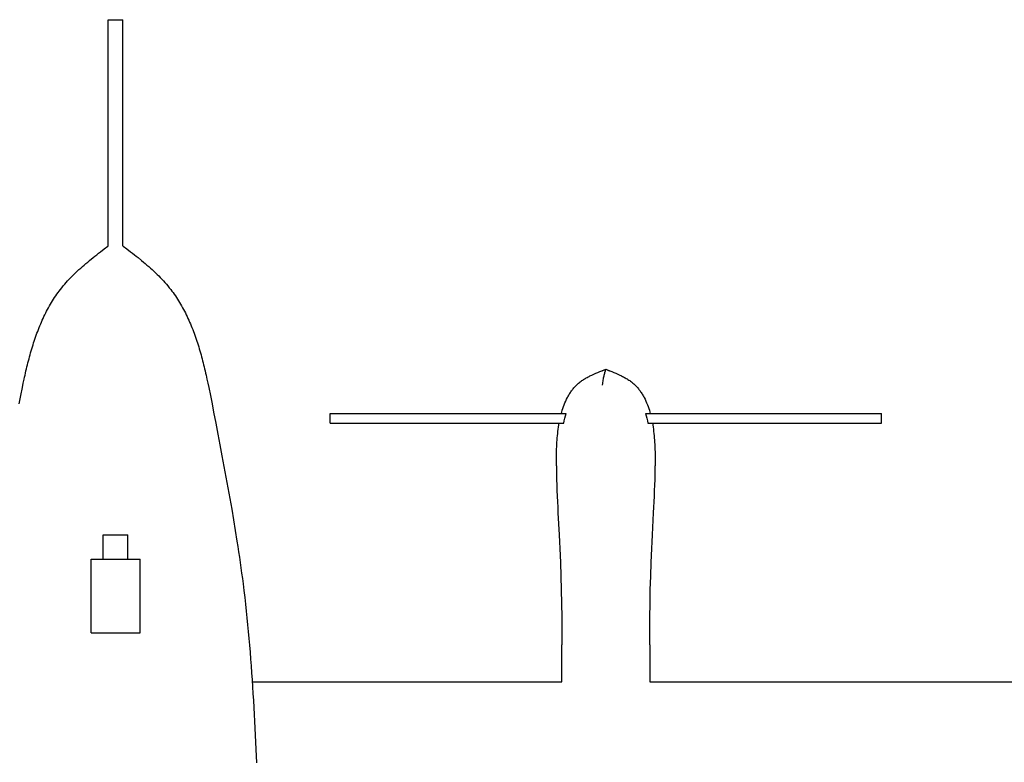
# Model space of a CAD drawing. Header units: millimetres. Extents: x -1528 to 1528, y -800 to 940.
# Tile 9 of 10: x -78 to 725, y 334 to 940. Entities that reach past the tile are written whole.
import ezdxf

# ---------------------------------------------------------------- set-up
doc = ezdxf.new("R2010")
doc.units = ezdxf.units.MM
doc.layers.add('VISIBLE', color=7, linetype='Continuous')

msp = doc.modelspace()

# ---------------------------------------------------------------- linework, layer by layer
at = {"layer": 'VISIBLE'}
for p, q in [((-6, 755.53), (-6, 940)), ((-6, 940), (-5.99, 940)), ((-6, 940), (-6, 940)), ((-5.99, 940), (-5.92, 940)), ((-5.92, 940), (-5.82, 940)), ((-5.82, 940), (-5.68, 940)), ((-5.68, 940), (-5.51, 940)), ((-5.51, 940), (-5.32, 940)), ((-5.32, 940), (-5.12, 940)), ((-5.12, 940), (-4.91, 940)), ((-4.91, 940), (-4.67, 940)), ((-4.67, 940), (-4.41, 940)), ((-4.41, 940), (-4.1, 940)), ((-4.1, 940), (-3.74, 940)), ((-3.74, 940), (-3.35, 940)), ((-3.35, 940), (-2.9, 940)), ((-2.9, 940), (-2.4, 940.01)), ((-2.4, 940.01), (-1.85, 940.01)), ((-1.85, 940.01), (-1.26, 940.01)), ((-1.26, 940.01), (-0.63, 940.01)), ((-0.63, 940.01), (0.04, 940.01)), ((0.04, 940.01), (0.39, 940.01)), ((0.39, 940.01), (0.74, 940.01)), ((0.74, 940.01), (1.09, 940.01)), ((1.09, 940.01), (1.44, 940.01)), ((1.44, 940.01), (1.79, 940.01)), ((1.79, 940.01), (2.14, 940.01)), ((2.14, 940.01), (2.48, 940.01)), ((2.48, 940.01), (2.81, 940)), ((2.81, 940), (3.14, 940)), ((3.14, 940), (3.45, 940)), ((3.45, 940), (3.75, 940)), ((3.75, 940), (4.04, 940)), ((4.04, 940), (4.3, 940)), ((4.3, 940), (4.55, 940)), ((4.55, 940), (4.78, 940)), ((4.78, 940), (5, 940)), ((5, 940), (5.19, 940)), ((5.19, 940), (5.36, 940)), ((5.36, 940), (5.5, 940)), ((5.5, 940), (5.63, 940)), ((5.63, 940), (5.83, 940)), ((5.83, 940), (5.95, 940)), ((5.95, 940), (6, 940)), ((6, 755.53), (6, 940)), ((6, 940), (6, 940)), ((-9.26, 753.08), (-6.18, 755.39)), ((-6.18, 755.39), (-5.99, 755.53)), ((6, 755.53), (6.18, 755.39)), ((6.18, 755.39), (9.26, 753.08)), ((-18.33, 746.03), (-16.84, 747.22)), ((-16.84, 747.22), (-15.34, 748.4)), ((-15.34, 748.4), (-13.83, 749.57)), ((-13.83, 749.57), (-12.31, 750.75)), ((-12.31, 750.75), (-9.26, 753.08)), ((9.26, 753.08), (12.31, 750.75)), ((12.31, 750.75), (13.83, 749.57)), ((13.83, 749.57), (15.34, 748.4)), ((15.34, 748.4), (16.84, 747.22)), ((16.84, 747.22), (18.33, 746.03)), ((-27.05, 738.72), (-25.63, 739.96)), ((-25.63, 739.96), (-24.2, 741.19)), ((-24.2, 741.19), (-22.75, 742.41)), ((-22.75, 742.41), (-21.29, 743.63)), ((-21.29, 743.63), (-18.33, 746.03)), ((18.33, 746.03), (21.29, 743.63)), ((21.29, 743.63), (22.75, 742.41)), ((22.75, 742.41), (24.2, 741.19)), ((24.2, 741.19), (25.63, 739.96)), ((25.63, 739.96), (27.05, 738.72)), ((-36.53, 729.72), (-35.24, 731.04)), ((-35.24, 731.04), (-33.92, 732.36)), ((-33.92, 732.36), (-32.58, 733.65)), ((-32.58, 733.65), (-31.22, 734.94)), ((-31.22, 734.94), (-29.85, 736.21)), ((-29.85, 736.21), (-28.46, 737.47)), ((-28.46, 737.47), (-27.05, 738.72)), ((27.05, 738.72), (28.46, 737.47)), ((28.46, 737.47), (29.85, 736.21)), ((29.85, 736.21), (31.22, 734.94)), ((31.22, 734.94), (32.58, 733.65)), ((32.58, 733.65), (33.92, 732.36)), ((33.92, 732.36), (35.24, 731.04)), ((35.24, 731.04), (36.53, 729.72)), ((-42.7, 722.86), (-41.51, 724.27)), ((-41.51, 724.27), (-40.3, 725.65)), ((-40.3, 725.65), (-39.07, 727.02)), ((-39.07, 727.02), (-37.81, 728.38)), ((-37.81, 728.38), (-36.53, 729.72)), ((36.53, 729.72), (37.81, 728.38)), ((37.81, 728.38), (39.07, 727.02)), ((39.07, 727.02), (40.3, 725.65)), ((40.3, 725.65), (41.51, 724.27)), ((41.51, 724.27), (42.7, 722.86)), ((-48.79, 714.79), (-47.87, 716.11)), ((-47.87, 716.11), (-46.94, 717.42)), ((-46.94, 717.42), (-45.98, 718.72)), ((-45.98, 718.72), (-45, 720)), ((-45, 720), (-43.86, 721.44)), ((-43.86, 721.44), (-42.7, 722.86)), ((42.7, 722.86), (43.86, 721.44)), ((43.86, 721.44), (45, 720)), ((45, 720), (45.98, 718.72)), ((45.98, 718.72), (46.94, 717.42)), ((46.94, 717.42), (47.87, 716.11)), ((47.87, 716.11), (48.79, 714.79)), ((-53.91, 706.57), (-53.1, 707.97)), ((-53.1, 707.97), (-52.27, 709.36)), ((-52.27, 709.36), (-51.43, 710.74)), ((-51.43, 710.74), (-50.57, 712.1)), ((-50.57, 712.1), (-49.69, 713.45)), ((-49.69, 713.45), (-48.79, 714.79)), ((48.79, 714.79), (49.69, 713.45)), ((49.69, 713.45), (50.57, 712.1)), ((50.57, 712.1), (51.43, 710.74)), ((51.43, 710.74), (52.27, 709.36)), ((52.27, 709.36), (53.1, 707.97)), ((53.1, 707.97), (53.91, 706.57)), ((-58.4, 697.93), (-57.69, 699.4)), ((-57.69, 699.4), (-56.96, 700.85)), ((-56.96, 700.85), (-56.23, 702.3)), ((-56.23, 702.3), (-55.47, 703.74)), ((-55.47, 703.74), (-54.7, 705.16)), ((-54.7, 705.16), (-53.91, 706.57)), ((53.91, 706.57), (54.7, 705.16)), ((54.7, 705.16), (55.47, 703.74)), ((55.47, 703.74), (56.23, 702.3)), ((56.23, 702.3), (56.96, 700.85)), ((56.96, 700.85), (57.69, 699.4)), ((57.69, 699.4), (58.4, 697.93)), ((-61.71, 690.44), (-61.07, 691.95)), ((-61.07, 691.95), (-60.43, 693.46)), ((-60.43, 693.46), (-59.77, 694.96)), ((-59.77, 694.96), (-59.09, 696.45)), ((-59.09, 696.45), (-58.4, 697.93)), ((58.4, 697.93), (59.09, 696.45)), ((59.09, 696.45), (59.77, 694.96)), ((59.77, 694.96), (60.43, 693.46)), ((60.43, 693.46), (61.07, 691.95)), ((61.07, 691.95), (61.71, 690.44)), ((-64.67, 682.72), (-64.11, 684.28)), ((-64.11, 684.28), (-63.53, 685.83)), ((-63.53, 685.83), (-62.93, 687.38)), ((-62.93, 687.38), (-62.33, 688.91)), ((-62.33, 688.91), (-61.71, 690.44)), ((61.71, 690.44), (62.33, 688.91)), ((62.33, 688.91), (62.93, 687.38)), ((62.93, 687.38), (63.53, 685.83)), ((63.53, 685.83), (64.11, 684.28)), ((64.11, 684.28), (64.67, 682.72)), ((-67.83, 673.21), (-67.33, 674.81)), ((-67.33, 674.81), (-66.82, 676.4)), ((-66.82, 676.4), (-66.3, 677.99)), ((-66.3, 677.99), (-65.77, 679.58)), ((-65.77, 679.58), (-65.23, 681.15)), ((-65.23, 681.15), (-64.67, 682.72)), ((64.67, 682.72), (65.23, 681.15)), ((65.23, 681.15), (65.77, 679.58)), ((65.77, 679.58), (66.3, 677.99)), ((66.3, 677.99), (66.82, 676.41)), ((66.82, 676.41), (67.33, 674.81)), ((67.33, 674.81), (67.83, 673.21)), ((-69.72, 666.73), (-69.26, 668.36)), ((-69.26, 668.36), (-68.79, 669.98)), ((-68.79, 669.98), (-68.32, 671.6)), ((-68.32, 671.6), (-67.83, 673.21)), ((67.83, 673.21), (68.32, 671.6)), ((68.32, 671.6), (68.79, 669.98)), ((68.79, 669.98), (69.26, 668.36)), ((69.26, 668.36), (69.72, 666.73)), ((-71.88, 658.53), (-71.47, 660.18)), ((-71.47, 660.18), (-71.04, 661.82)), ((-71.04, 661.82), (-70.61, 663.47)), ((-70.61, 663.47), (-70.17, 665.1)), ((-70.17, 665.1), (-69.72, 666.73)), ((69.72, 666.73), (70.17, 665.1)), ((70.17, 665.1), (70.61, 663.47)), ((70.61, 663.47), (71.04, 661.82)), ((71.04, 661.82), (71.47, 660.18)), ((71.47, 660.18), (71.88, 658.53)), ((-73.85, 650.22), (-73.47, 651.89)), ((-73.47, 651.89), (-73.08, 653.55)), ((-73.08, 653.55), (-72.69, 655.22)), ((-72.69, 655.22), (-72.29, 656.87)), ((-72.29, 656.87), (-71.88, 658.53)), ((71.88, 658.53), (72.29, 656.87)), ((72.29, 656.87), (72.69, 655.22)), ((72.69, 655.22), (73.08, 653.56)), ((73.08, 653.56), (73.47, 651.89)), ((73.47, 651.89), (73.85, 650.22)), ((388.61, 650.27), (390.18, 650.99)), ((390.18, 650.99), (391.78, 651.69)), ((391.78, 651.69), (393.4, 652.37)), ((393.4, 652.37), (395.03, 653.03)), ((395.03, 653.03), (396.67, 653.68)), ((396.67, 653.68), (399.97, 654.95)), ((396.95, 653.68), (399.97, 654.95)), ((398.74, 650.28), (398.91, 651)), ((398.91, 651), (399.08, 651.7)), ((399.08, 651.7), (399.26, 652.37)), ((399.26, 652.37), (399.61, 653.68)), ((399.61, 653.68), (399.97, 654.95)), ((399.97, 654.95), (399.97, 654.95)), ((399.97, 654.95), (402.63, 653.68)), ((399.97, 654.95), (399.98, 654.95)), ((399.97, 654.95), (403.27, 653.68)), ((403.27, 653.68), (404.91, 653.03)), ((404.91, 653.03), (406.55, 652.37)), ((406.55, 652.37), (408.16, 651.69)), ((408.16, 651.69), (409.76, 650.99)), ((409.76, 650.99), (411.34, 650.27)), ((-76.03, 640.17), (-75.32, 643.53)), ((-75.32, 643.53), (-74.6, 646.88)), ((-74.6, 646.88), (-74.23, 648.55)), ((-74.23, 648.55), (-73.85, 650.22)), ((73.85, 650.22), (74.23, 648.55)), ((74.23, 648.55), (74.6, 646.88)), ((74.6, 646.88), (75.32, 643.53)), ((75.32, 643.53), (76.03, 640.17)), ((376.58, 642.53), (377.2, 643.09)), ((377.2, 643.09), (377.83, 643.63)), ((377.83, 643.63), (378.47, 644.16)), ((378.47, 644.16), (379.13, 644.67)), ((379.13, 644.67), (379.8, 645.17)), ((379.8, 645.17), (380.48, 645.66)), ((380.48, 645.66), (381.17, 646.13)), ((381.17, 646.13), (381.87, 646.59)), ((381.87, 646.59), (382.59, 647.04)), ((382.59, 647.04), (383.31, 647.48)), ((383.31, 647.48), (384.04, 647.91)), ((384.04, 647.91), (384.78, 648.32)), ((384.78, 648.32), (385.53, 648.73)), ((385.53, 648.73), (386.29, 649.13)), ((386.29, 649.13), (387.05, 649.52)), ((387.05, 649.52), (387.83, 649.9)), ((387.83, 649.9), (388.61, 650.27)), ((397.43, 642.54), (397.49, 643.1)), ((397.49, 643.1), (397.63, 644.17)), ((397.63, 644.17), (397.78, 645.19)), ((397.78, 645.19), (397.93, 646.15)), ((397.93, 646.15), (398.08, 647.05)), ((398.08, 647.05), (398.24, 647.92)), ((398.24, 647.92), (398.4, 648.74)), ((398.4, 648.74), (398.57, 649.52)), ((398.57, 649.52), (398.74, 650.28)), ((411.34, 650.27), (412.12, 649.9)), ((412.12, 649.9), (412.89, 649.52)), ((412.89, 649.52), (413.66, 649.13)), ((413.66, 649.13), (414.41, 648.73)), ((414.41, 648.73), (415.16, 648.32)), ((415.16, 648.32), (415.9, 647.91)), ((415.9, 647.91), (416.64, 647.48)), ((416.64, 647.48), (417.36, 647.04)), ((417.36, 647.04), (418.07, 646.59)), ((418.07, 646.59), (418.77, 646.13)), ((418.77, 646.13), (419.47, 645.66)), ((419.47, 645.66), (420.15, 645.17)), ((420.15, 645.17), (420.82, 644.67)), ((420.82, 644.67), (421.47, 644.16)), ((421.47, 644.16), (422.12, 643.63)), ((422.12, 643.63), (422.75, 643.09)), ((422.75, 643.09), (423.37, 642.53)), ((-77.39, 633.44), (-76.03, 640.17)), ((76.03, 640.17), (77.39, 633.44)), ((369.83, 633.97), (370.23, 634.64)), ((370.23, 634.64), (370.65, 635.31)), ((370.65, 635.31), (371.08, 635.97)), ((371.08, 635.97), (371.52, 636.62)), ((371.52, 636.62), (371.97, 637.26)), ((371.97, 637.26), (372.43, 637.89)), ((372.43, 637.89), (372.9, 638.51)), ((372.9, 638.51), (373.38, 639.11)), ((373.38, 639.11), (373.88, 639.71)), ((373.88, 639.71), (374.38, 640.29)), ((374.38, 640.29), (374.9, 640.86)), ((374.9, 640.86), (375.43, 641.41)), ((375.43, 641.41), (375.98, 641.95)), ((375.98, 641.95), (376.58, 642.53)), ((397.36, 641.97), (397.43, 642.54)), ((423.37, 642.53), (423.97, 641.96)), ((423.97, 641.96), (424.51, 641.41)), ((424.51, 641.41), (425.04, 640.86)), ((425.04, 640.86), (425.56, 640.29)), ((425.56, 640.29), (426.07, 639.71)), ((426.07, 639.71), (426.56, 639.11)), ((426.56, 639.11), (427.04, 638.51)), ((427.04, 638.51), (427.52, 637.89)), ((427.52, 637.89), (427.98, 637.26)), ((427.98, 637.26), (428.43, 636.62)), ((428.43, 636.62), (428.86, 635.97)), ((428.86, 635.97), (429.29, 635.31)), ((429.29, 635.31), (429.71, 634.64)), ((429.71, 634.64), (430.12, 633.97)), ((-78.71, 626.71), (-77.39, 633.44)), ((77.39, 633.44), (78.71, 626.72)), ((78.71, 626.72), (80, 620)), ((366.03, 626.05), (366.63, 627.54)), ((366.63, 627.54), (367.27, 629.01)), ((367.27, 629.01), (367.95, 630.46)), ((367.95, 630.46), (368.67, 631.89)), ((368.67, 631.89), (369.05, 632.59)), ((369.05, 632.59), (369.43, 633.28)), ((369.43, 633.28), (369.83, 633.97)), ((430.12, 633.97), (430.51, 633.28)), ((430.51, 633.28), (430.9, 632.59)), ((430.9, 632.59), (431.27, 631.89)), ((431.27, 631.89), (431.99, 630.46)), ((431.99, 630.46), (432.67, 629.01)), ((432.67, 629.01), (433.31, 627.54)), ((433.31, 627.54), (433.91, 626.05)), ((80, 620), (81.72, 611.04)), ((174.98, 610.96), (174.98, 618.96)), ((174.98, 618.96), (174.99, 618.96)), ((174.98, 618.96), (174.98, 618.96)), ((174.99, 618.96), (175.03, 618.96)), ((175.03, 618.96), (175.1, 618.96)), ((175.1, 618.96), (175.2, 618.96)), ((175.2, 618.96), (175.34, 618.96)), ((175.34, 618.96), (175.51, 618.96)), ((175.51, 618.96), (175.71, 618.96)), ((175.71, 618.96), (175.95, 618.96)), ((175.95, 618.96), (176.21, 618.96)), ((176.21, 618.96), (176.51, 618.96)), ((176.51, 618.96), (176.83, 618.96)), ((176.83, 618.96), (177.18, 618.96)), ((177.18, 618.96), (177.56, 618.96)), ((177.56, 618.96), (177.96, 618.96)), ((177.96, 618.96), (178.4, 618.96)), ((178.4, 618.96), (178.86, 618.96)), ((178.86, 618.96), (179.34, 618.96)), ((179.34, 618.96), (179.85, 618.96)), ((179.85, 618.96), (180.38, 618.96)), ((180.38, 618.96), (180.94, 618.96)), ((180.94, 618.96), (181.52, 618.96)), ((181.52, 618.96), (182.12, 618.96)), ((182.12, 618.96), (182.74, 618.96)), ((182.74, 618.96), (183.38, 618.96)), ((183.38, 618.96), (184.05, 618.96)), ((184.05, 618.96), (185.43, 618.96)), ((185.43, 618.96), (186.89, 618.96)), ((186.89, 618.96), (188.42, 618.96)), ((188.42, 618.96), (190.01, 618.96)), ((190.01, 618.96), (191.66, 618.96)), ((191.66, 618.96), (193.37, 618.96)), ((193.37, 618.96), (195.12, 618.96)), ((195.12, 618.96), (196.92, 618.96)), ((196.92, 618.96), (198.75, 618.96)), ((198.75, 618.96), (200.61, 618.96)), ((200.61, 618.96), (202.51, 618.96)), ((202.51, 618.96), (204.43, 618.96)), ((204.43, 618.96), (208.31, 618.96)), ((208.31, 618.96), (212.22, 618.96)), ((212.22, 618.96), (216.13, 618.96)), ((216.13, 618.96), (218.07, 618.97)), ((218.07, 618.97), (219.99, 618.97)), ((219.99, 618.97), (222, 618.97)), ((222, 618.97), (223.99, 618.97)), ((223.99, 618.97), (225.96, 618.97)), ((225.96, 618.97), (227.9, 618.97)), ((227.9, 618.97), (229.82, 618.97)), ((229.82, 618.97), (231.71, 618.97)), ((231.71, 618.97), (233.59, 618.97)), ((233.59, 618.97), (235.44, 618.97)), ((235.44, 618.97), (237.27, 618.97)), ((237.27, 618.97), (239.08, 618.97)), ((239.08, 618.97), (240.87, 618.97)), ((240.87, 618.97), (242.64, 618.97)), ((242.64, 618.97), (244.39, 618.97)), ((244.39, 618.97), (246.12, 618.97)), ((246.12, 618.97), (249.53, 618.97)), ((249.53, 618.97), (252.87, 618.97)), ((252.87, 618.97), (256.14, 618.97)), ((256.14, 618.97), (259.36, 618.97)), ((259.36, 618.97), (262.52, 618.97)), ((262.52, 618.97), (265.62, 618.97)), ((265.62, 618.97), (268.68, 618.97)), ((268.68, 618.97), (271.69, 618.97)), ((271.69, 618.97), (274.66, 618.97)), ((274.66, 618.97), (277.6, 618.97)), ((277.6, 618.97), (280.5, 618.97)), ((280.5, 618.97), (283.37, 618.97)), ((283.37, 618.97), (286.22, 618.97)), ((286.22, 618.97), (289.05, 618.97)), ((289.05, 618.97), (291.86, 618.97)), ((291.86, 618.97), (297.46, 618.97)), ((297.46, 618.97), (303.03, 618.97)), ((303.03, 618.97), (308.62, 618.97)), ((308.62, 618.97), (314.26, 618.97)), ((314.26, 618.97), (319.98, 618.97)), ((319.98, 618.97), (322.8, 618.97)), ((322.8, 618.97), (325.65, 618.97)), ((325.65, 618.97), (328.52, 618.97)), ((328.52, 618.97), (331.41, 618.97)), ((331.41, 618.97), (334.33, 618.97)), ((334.33, 618.97), (337.27, 618.97)), ((337.27, 618.97), (343.2, 618.97)), ((343.2, 618.97), (349.21, 618.97)), ((349.21, 618.97), (355.29, 618.97)), ((355.29, 618.97), (361.43, 618.97)), ((361.43, 618.97), (367.61, 618.97)), ((363.69, 618.97), (363.98, 619.96)), ((363.98, 619.96), (364.44, 621.49)), ((364.44, 621.49), (364.93, 623.02)), ((364.93, 623.02), (365.46, 624.54)), ((365.46, 624.54), (366.03, 626.05)), ((367.04, 616.99), (367.61, 618.97)), ((367.61, 618.97), (367.61, 618.97)), ((432.35, 618.97), (432.92, 616.99)), ((432.35, 618.97), (432.35, 618.97)), ((432.35, 618.97), (438.53, 618.97)), ((433.91, 626.05), (434.48, 624.54)), ((434.48, 624.54), (435.01, 623.02)), ((435.01, 623.02), (435.51, 621.49)), ((435.51, 621.49), (435.97, 619.96)), ((435.97, 619.96), (436.25, 618.97)), ((438.53, 618.97), (444.67, 618.97)), ((444.67, 618.97), (450.74, 618.97)), ((450.74, 618.97), (456.75, 618.97)), ((456.75, 618.97), (462.69, 618.97)), ((462.69, 618.97), (465.63, 618.97)), ((465.63, 618.97), (468.55, 618.97)), ((468.55, 618.97), (471.44, 618.97)), ((471.44, 618.97), (474.31, 618.97)), ((474.31, 618.97), (477.16, 618.97)), ((477.16, 618.97), (479.98, 618.97)), ((479.98, 618.97), (485.7, 618.97)), ((485.7, 618.97), (491.34, 618.97)), ((491.34, 618.97), (496.93, 618.97)), ((496.93, 618.97), (502.5, 618.97)), ((502.5, 618.97), (508.1, 618.97)), ((508.1, 618.97), (510.91, 618.97)), ((510.91, 618.97), (513.74, 618.97)), ((513.74, 618.97), (516.59, 618.97)), ((516.59, 618.97), (519.46, 618.97)), ((519.46, 618.97), (522.36, 618.97)), ((522.36, 618.97), (525.3, 618.97)), ((525.3, 618.97), (528.27, 618.97)), ((528.27, 618.97), (531.28, 618.97)), ((531.28, 618.97), (534.34, 618.97)), ((534.34, 618.97), (537.44, 618.97)), ((537.44, 618.97), (540.6, 618.97)), ((540.6, 618.97), (543.81, 618.97)), ((543.81, 618.97), (547.09, 618.97)), ((547.09, 618.97), (550.43, 618.97)), ((550.43, 618.97), (553.84, 618.97)), ((553.84, 618.97), (555.57, 618.97)), ((555.57, 618.97), (557.32, 618.97)), ((557.32, 618.97), (559.09, 618.97)), ((559.09, 618.97), (560.88, 618.97)), ((560.88, 618.97), (562.69, 618.97)), ((562.69, 618.97), (564.52, 618.97)), ((564.52, 618.97), (566.37, 618.97)), ((566.37, 618.97), (568.24, 618.97)), ((568.24, 618.97), (570.14, 618.97)), ((570.14, 618.97), (572.06, 618.97)), ((572.06, 618.97), (574, 618.97)), ((574, 618.97), (575.96, 618.97)), ((575.96, 618.97), (577.95, 618.97)), ((577.95, 618.97), (579.97, 618.97)), ((579.97, 618.97), (581.89, 618.97)), ((581.89, 618.97), (583.82, 618.96)), ((583.82, 618.96), (587.73, 618.96)), ((587.73, 618.96), (591.64, 618.96)), ((591.64, 618.96), (595.53, 618.96)), ((595.53, 618.96), (597.44, 618.96)), ((597.44, 618.96), (599.34, 618.96)), ((599.34, 618.96), (601.2, 618.96)), ((601.2, 618.96), (603.04, 618.96)), ((603.04, 618.96), (604.83, 618.96)), ((604.83, 618.96), (606.58, 618.96)), ((606.58, 618.96), (608.29, 618.96)), ((608.29, 618.96), (609.94, 618.96)), ((609.94, 618.96), (611.53, 618.96)), ((611.53, 618.96), (613.06, 618.96)), ((613.06, 618.96), (614.51, 618.96)), ((614.51, 618.96), (615.9, 618.96)), ((615.9, 618.96), (616.56, 618.96)), ((616.56, 618.96), (617.21, 618.96)), ((617.21, 618.96), (617.83, 618.96)), ((617.83, 618.96), (618.43, 618.96)), ((618.43, 618.96), (619.01, 618.96)), ((619.01, 618.96), (619.57, 618.96)), ((619.57, 618.96), (620.1, 618.96)), ((620.1, 618.96), (620.61, 618.96)), ((620.61, 618.96), (621.09, 618.96)), ((621.09, 618.96), (621.55, 618.96)), ((621.55, 618.96), (621.98, 618.96)), ((621.98, 618.96), (622.39, 618.96)), ((622.39, 618.96), (622.77, 618.96)), ((622.77, 618.96), (623.12, 618.96)), ((623.12, 618.96), (623.44, 618.96)), ((623.44, 618.96), (623.73, 618.96)), ((623.73, 618.96), (624, 618.96)), ((624, 618.96), (624.23, 618.96)), ((624.23, 618.96), (624.43, 618.96)), ((624.43, 618.96), (624.6, 618.96)), ((624.6, 618.96), (624.74, 618.96)), ((624.74, 618.96), (624.85, 618.96)), ((624.85, 618.96), (624.92, 618.96)), ((624.92, 618.96), (624.96, 618.96)), ((624.96, 610.96), (624.96, 618.96)), ((624.96, 618.96), (624.96, 618.96)), ((624.96, 618.96), (624.96, 618.96)), ((81.72, 611.04), (83.43, 602.13)), ((174.98, 610.96), (174.99, 610.96)), ((174.98, 610.96), (175.02, 610.96)), ((174.99, 610.96), (175.03, 610.96)), ((175.02, 610.96), (175.09, 610.96)), ((175.03, 610.96), (175.1, 610.96)), ((175.09, 610.96), (175.19, 610.96)), ((175.1, 610.96), (175.2, 610.96)), ((175.19, 610.96), (175.33, 610.96)), ((175.2, 610.96), (175.34, 610.96)), ((175.33, 610.96), (175.5, 610.96)), ((175.34, 610.96), (175.51, 610.96)), ((175.5, 610.96), (175.7, 610.96)), ((175.51, 610.96), (175.71, 610.96)), ((175.7, 610.96), (175.94, 610.96)), ((175.71, 610.96), (175.95, 610.96)), ((175.94, 610.96), (176.21, 610.96)), ((175.95, 610.96), (176.21, 610.96)), ((176.21, 610.96), (176.51, 610.96)), ((176.21, 610.96), (176.51, 610.96)), ((176.51, 610.96), (176.84, 610.96)), ((176.51, 610.96), (176.83, 610.96)), ((176.83, 610.96), (177.18, 610.96)), ((176.84, 610.96), (177.19, 610.96)), ((177.18, 610.96), (177.56, 610.96)), ((177.19, 610.96), (177.58, 610.95)), ((177.56, 610.96), (177.96, 610.96)), ((177.58, 610.95), (178, 610.95)), ((177.96, 610.96), (178.4, 610.96)), ((178, 610.95), (178.44, 610.95)), ((178.4, 610.96), (178.86, 610.96)), ((178.44, 610.95), (178.91, 610.95)), ((178.86, 610.96), (179.34, 610.96)), ((178.91, 610.95), (179.4, 610.95)), ((179.34, 610.96), (179.85, 610.96)), ((179.4, 610.95), (179.92, 610.95)), ((179.85, 610.96), (180.38, 610.96)), ((179.92, 610.95), (180.47, 610.95)), ((180.38, 610.96), (180.94, 610.96)), ((180.47, 610.95), (181.04, 610.95)), ((180.94, 610.96), (181.52, 610.96)), ((181.04, 610.95), (181.64, 610.95)), ((181.52, 610.96), (182.12, 610.96)), ((181.64, 610.95), (182.25, 610.95)), ((182.12, 610.96), (182.74, 610.96)), ((182.25, 610.95), (182.89, 610.95)), ((182.74, 610.96), (183.38, 610.96)), ((182.89, 610.95), (183.55, 610.95)), ((183.38, 610.96), (184.05, 610.96)), ((183.55, 610.95), (184.23, 610.95)), ((184.05, 610.96), (185.43, 610.96)), ((184.23, 610.95), (184.93, 610.95)), ((184.93, 610.95), (186.39, 610.95)), ((185.43, 610.96), (186.89, 610.96)), ((186.39, 610.95), (187.93, 610.95)), ((186.89, 610.96), (188.42, 610.96)), ((187.93, 610.95), (189.53, 610.95)), ((188.42, 610.96), (190.01, 610.96)), ((189.53, 610.95), (191.19, 610.95)), ((190.01, 610.96), (191.66, 610.96)), ((191.19, 610.95), (192.91, 610.95)), ((191.66, 610.96), (193.37, 610.96)), ((192.91, 610.95), (194.68, 610.95)), ((193.37, 610.96), (195.12, 610.96)), ((194.68, 610.95), (196.5, 610.95)), ((195.12, 610.96), (196.92, 610.96)), ((196.5, 610.95), (198.36, 610.95)), ((196.92, 610.96), (198.75, 610.96)), ((198.36, 610.95), (200.25, 610.95)), ((198.75, 610.96), (200.61, 610.96)), ((200.25, 610.95), (202.18, 610.95)), ((200.61, 610.96), (202.51, 610.96)), ((202.18, 610.95), (204.13, 610.95)), ((202.51, 610.96), (204.43, 610.96)), ((204.13, 610.95), (208.08, 610.95)), ((204.43, 610.96), (208.31, 610.96)), ((208.08, 610.95), (212.07, 610.95)), ((208.31, 610.96), (212.22, 610.97)), ((212.07, 610.95), (216.05, 610.95)), ((212.22, 610.97), (216.13, 610.97)), ((216.05, 610.95), (218.02, 610.95)), ((216.13, 610.97), (218.07, 610.97)), ((218.02, 610.95), (219.98, 610.95)), ((218.07, 610.97), (219.99, 610.97)), ((219.98, 610.95), (221.98, 610.95)), ((219.99, 610.97), (222, 610.97)), ((221.98, 610.95), (223.96, 610.95)), ((222, 610.97), (223.99, 610.97)), ((223.96, 610.95), (225.91, 610.95)), ((223.99, 610.97), (225.96, 610.97)), ((225.91, 610.95), (227.84, 610.95)), ((225.96, 610.97), (227.9, 610.97)), ((227.84, 610.95), (229.74, 610.94)), ((227.9, 610.97), (229.82, 610.97)), ((229.74, 610.94), (231.63, 610.94)), ((229.82, 610.97), (231.71, 610.97)), ((231.63, 610.94), (233.49, 610.94)), ((231.71, 610.97), (233.59, 610.97)), ((233.49, 610.94), (235.33, 610.94)), ((233.59, 610.97), (235.44, 610.97)), ((235.33, 610.94), (237.16, 610.94)), ((235.44, 610.97), (237.27, 610.97)), ((237.16, 610.94), (238.96, 610.94)), ((237.27, 610.97), (239.08, 610.97)), ((238.96, 610.94), (240.74, 610.94)), ((239.08, 610.97), (240.87, 610.97)), ((240.74, 610.94), (242.5, 610.94)), ((240.87, 610.97), (242.64, 610.97)), ((242.5, 610.94), (244.25, 610.94)), ((242.64, 610.97), (244.39, 610.97)), ((244.25, 610.94), (245.97, 610.94)), ((244.39, 610.97), (246.12, 610.97)), ((245.97, 610.94), (247.68, 610.94)), ((246.12, 610.97), (249.53, 610.97)), ((247.68, 610.94), (249.37, 610.94)), ((249.37, 610.94), (251.05, 610.94)), ((249.53, 610.97), (252.87, 610.97)), ((251.05, 610.94), (252.7, 610.94)), ((252.7, 610.94), (255.97, 610.94)), ((252.87, 610.97), (256.14, 610.97)), ((255.97, 610.94), (259.18, 610.94)), ((256.14, 610.97), (259.36, 610.97)), ((259.18, 610.94), (262.34, 610.94)), ((259.36, 610.97), (262.52, 610.97)), ((262.34, 610.94), (265.45, 610.94)), ((262.52, 610.97), (265.62, 610.97)), ((265.45, 610.94), (268.51, 610.94)), ((265.62, 610.97), (268.68, 610.97)), ((268.51, 610.94), (271.52, 610.94)), ((268.68, 610.97), (271.69, 610.97)), ((271.52, 610.94), (274.5, 610.94)), ((271.69, 610.97), (274.66, 610.97)), ((274.5, 610.94), (277.44, 610.94)), ((274.66, 610.97), (277.6, 610.97)), ((277.44, 610.94), (280.35, 610.94)), ((277.6, 610.97), (280.5, 610.97)), ((280.35, 610.94), (283.23, 610.94)), ((280.5, 610.97), (283.37, 610.97)), ((283.23, 610.94), (286.09, 610.94)), ((283.37, 610.97), (286.22, 610.97)), ((286.09, 610.94), (288.92, 610.94)), ((286.22, 610.97), (289.05, 610.97)), ((288.92, 610.94), (291.75, 610.94)), ((289.05, 610.97), (291.86, 610.97)), ((291.75, 610.94), (294.56, 610.94)), ((291.86, 610.97), (297.46, 610.97)), ((294.56, 610.94), (297.36, 610.94)), ((297.36, 610.94), (302.96, 610.94)), ((297.46, 610.97), (303.03, 610.97)), ((302.96, 610.94), (308.57, 610.94)), ((303.03, 610.97), (308.62, 610.97)), ((308.57, 610.94), (314.23, 610.94)), ((308.62, 610.97), (314.26, 610.97)), ((314.23, 610.94), (317.09, 610.94)), ((314.26, 610.97), (317.11, 610.97)), ((317.09, 610.94), (319.97, 610.94)), ((317.11, 610.97), (319.98, 610.97)), ((319.97, 610.94), (322.82, 610.94)), ((319.98, 610.97), (322.69, 610.97)), ((322.69, 610.97), (325.42, 610.97)), ((322.82, 610.94), (325.7, 610.94)), ((325.42, 610.97), (328.17, 610.97)), ((325.7, 610.94), (328.61, 610.94)), ((328.17, 610.97), (330.95, 610.97)), ((328.61, 610.94), (331.53, 610.94)), ((330.95, 610.97), (333.74, 610.97)), ((331.53, 610.94), (334.48, 610.94)), ((333.74, 610.97), (336.56, 610.97)), ((334.48, 610.94), (337.45, 610.94)), ((336.56, 610.97), (342.25, 610.97)), ((337.45, 610.94), (343.45, 610.94)), ((342.25, 610.97), (348.01, 610.97)), ((343.45, 610.94), (349.52, 610.94)), ((348.01, 610.97), (353.83, 610.97)), ((349.52, 610.94), (355.66, 610.94)), ((353.83, 610.97), (359.7, 610.97)), ((355.66, 610.94), (361.85, 610.94)), ((359.7, 610.97), (365.63, 610.97)), ((361.65, 609.51), (361.89, 610.96)), ((361.85, 610.94), (361.89, 610.94)), ((361.89, 610.96), (361.91, 610.96)), ((361.89, 610.96), (361.89, 610.96)), ((361.91, 610.96), (361.97, 610.96)), ((361.97, 610.96), (362.07, 610.96)), ((362.07, 610.96), (362.21, 610.96)), ((362.21, 610.96), (362.39, 610.96)), ((362.39, 610.96), (362.61, 610.96)), ((362.61, 610.96), (362.87, 610.96)), ((362.87, 610.96), (363.16, 610.96)), ((363.16, 610.96), (363.49, 610.96)), ((363.49, 610.96), (363.85, 610.96)), ((363.85, 610.96), (364.25, 610.97)), ((364.25, 610.97), (364.68, 610.97)), ((364.68, 610.97), (365.14, 610.97)), ((365.14, 610.97), (365.63, 610.97)), ((365.63, 610.97), (366.05, 612.99)), ((366.05, 612.99), (366.52, 614.99)), ((366.52, 614.99), (367.04, 616.99)), ((432.92, 616.99), (433.44, 614.99)), ((433.44, 614.99), (433.91, 612.99)), ((433.91, 612.99), (434.33, 610.97)), ((434.33, 610.97), (434.75, 610.97)), ((434.33, 610.97), (440.25, 610.97)), ((434.75, 610.97), (435.14, 610.97)), ((435.14, 610.97), (435.51, 610.97)), ((435.51, 610.97), (435.86, 610.97)), ((435.86, 610.97), (436.19, 610.96)), ((436.19, 610.96), (436.49, 610.96)), ((436.49, 610.96), (436.77, 610.96)), ((436.77, 610.96), (437.02, 610.96)), ((437.02, 610.96), (437.24, 610.96)), ((437.24, 610.96), (437.44, 610.96)), ((437.44, 610.96), (437.61, 610.96)), ((437.61, 610.96), (437.76, 610.96)), ((437.76, 610.96), (437.87, 610.96)), ((437.87, 610.96), (437.96, 610.96)), ((437.96, 610.96), (438.02, 610.96)), ((438.02, 610.96), (438.05, 610.96)), ((438.05, 610.96), (438.3, 609.51)), ((438.05, 610.96), (438.05, 610.96)), ((438.05, 610.94), (438.07, 610.94)), ((438.07, 610.94), (444.27, 610.94)), ((440.25, 610.97), (446.13, 610.97)), ((444.27, 610.94), (450.4, 610.94)), ((446.13, 610.97), (451.95, 610.97)), ((450.4, 610.94), (456.48, 610.94)), ((451.95, 610.97), (457.71, 610.97)), ((456.48, 610.94), (462.48, 610.94)), ((457.71, 610.97), (463.4, 610.97)), ((462.48, 610.94), (465.45, 610.94)), ((463.4, 610.97), (466.21, 610.97)), ((465.45, 610.94), (468.39, 610.94)), ((466.21, 610.97), (469.01, 610.97)), ((468.39, 610.94), (471.32, 610.94)), ((469.01, 610.97), (471.78, 610.97)), ((471.32, 610.94), (474.22, 610.94)), ((471.78, 610.97), (474.54, 610.97)), ((474.22, 610.94), (477.1, 610.94)), ((474.54, 610.97), (477.27, 610.97)), ((477.1, 610.94), (479.95, 610.94)), ((477.27, 610.97), (479.98, 610.97)), ((479.95, 610.94), (482.84, 610.94)), ((479.98, 610.97), (482.85, 610.97)), ((482.84, 610.94), (485.69, 610.94)), ((482.85, 610.97), (485.7, 610.97)), ((485.69, 610.94), (491.35, 610.94)), ((485.7, 610.97), (491.34, 610.97)), ((491.34, 610.97), (496.93, 610.97)), ((491.35, 610.94), (496.96, 610.94)), ((496.93, 610.97), (502.5, 610.97)), ((496.96, 610.94), (502.56, 610.94)), ((502.5, 610.97), (508.1, 610.97)), ((502.56, 610.94), (505.37, 610.94)), ((505.37, 610.94), (508.18, 610.94)), ((508.1, 610.97), (510.91, 610.97)), ((508.18, 610.94), (511, 610.94)), ((510.91, 610.97), (513.74, 610.97)), ((511, 610.94), (513.84, 610.94)), ((513.74, 610.97), (516.59, 610.97)), ((513.84, 610.94), (516.7, 610.94)), ((516.59, 610.97), (519.46, 610.97)), ((516.7, 610.94), (519.58, 610.94)), ((519.46, 610.97), (522.36, 610.97)), ((519.58, 610.94), (522.49, 610.94)), ((522.36, 610.97), (525.3, 610.97)), ((522.49, 610.94), (525.43, 610.94)), ((525.3, 610.97), (528.27, 610.97)), ((525.43, 610.94), (528.4, 610.94)), ((528.27, 610.97), (531.28, 610.97)), ((528.4, 610.94), (531.42, 610.94)), ((531.28, 610.97), (534.34, 610.97)), ((531.42, 610.94), (534.48, 610.94)), ((534.34, 610.97), (537.44, 610.97)), ((534.48, 610.94), (537.58, 610.94)), ((537.44, 610.97), (540.6, 610.97)), ((537.58, 610.94), (540.74, 610.94)), ((540.6, 610.97), (543.81, 610.97)), ((540.74, 610.94), (543.95, 610.94)), ((543.81, 610.97), (547.09, 610.97)), ((543.95, 610.94), (547.22, 610.94)), ((547.09, 610.97), (550.43, 610.97)), ((547.22, 610.94), (548.88, 610.94)), ((548.88, 610.94), (550.55, 610.94)), ((550.43, 610.97), (553.84, 610.97)), ((550.55, 610.94), (552.25, 610.94)), ((552.25, 610.94), (553.95, 610.94)), ((553.84, 610.97), (555.57, 610.97)), ((553.95, 610.94), (555.68, 610.94)), ((555.57, 610.97), (557.32, 610.97)), ((555.68, 610.94), (557.42, 610.94)), ((557.32, 610.97), (559.09, 610.97)), ((557.42, 610.94), (559.19, 610.94)), ((559.09, 610.97), (560.88, 610.97)), ((559.19, 610.94), (560.97, 610.94)), ((560.88, 610.97), (562.69, 610.97)), ((560.97, 610.94), (562.77, 610.94)), ((562.69, 610.97), (564.52, 610.97)), ((562.77, 610.94), (564.59, 610.94)), ((564.52, 610.97), (566.37, 610.97)), ((564.59, 610.94), (566.44, 610.94)), ((566.37, 610.97), (568.24, 610.97)), ((566.44, 610.94), (568.3, 610.94)), ((568.24, 610.97), (570.14, 610.97)), ((568.3, 610.94), (570.18, 610.94)), ((570.14, 610.97), (572.06, 610.97)), ((570.18, 610.94), (572.09, 610.95)), ((572.06, 610.97), (574, 610.97)), ((572.09, 610.95), (574.02, 610.95)), ((574, 610.97), (575.96, 610.97)), ((574.02, 610.95), (575.97, 610.95)), ((575.96, 610.97), (577.95, 610.97)), ((575.97, 610.95), (577.95, 610.95)), ((577.95, 610.97), (579.97, 610.97)), ((577.95, 610.95), (579.95, 610.95)), ((579.95, 610.95), (581.91, 610.95)), ((579.97, 610.97), (581.89, 610.97)), ((581.89, 610.97), (583.82, 610.97)), ((581.91, 610.95), (583.88, 610.95)), ((583.82, 610.97), (587.73, 610.97)), ((583.88, 610.95), (587.86, 610.95)), ((587.73, 610.97), (591.64, 610.96)), ((587.86, 610.95), (591.85, 610.95)), ((591.64, 610.96), (595.53, 610.96)), ((591.85, 610.95), (595.81, 610.95)), ((595.53, 610.96), (597.44, 610.96)), ((595.81, 610.95), (597.76, 610.95)), ((597.44, 610.96), (599.34, 610.96)), ((597.76, 610.95), (599.68, 610.95)), ((599.34, 610.96), (601.2, 610.96)), ((599.68, 610.95), (601.57, 610.95)), ((601.2, 610.96), (603.04, 610.96)), ((601.57, 610.95), (603.43, 610.95)), ((603.04, 610.96), (604.83, 610.96)), ((603.43, 610.95), (605.25, 610.95)), ((604.83, 610.96), (606.58, 610.96)), ((605.25, 610.95), (607.02, 610.95)), ((606.58, 610.96), (608.29, 610.96)), ((607.02, 610.95), (608.74, 610.95)), ((608.29, 610.96), (609.94, 610.96)), ((608.74, 610.95), (610.41, 610.95)), ((609.94, 610.96), (611.53, 610.96)), ((610.41, 610.95), (612.01, 610.95)), ((611.53, 610.96), (613.06, 610.96)), ((612.01, 610.95), (613.54, 610.95)), ((613.06, 610.96), (614.51, 610.96)), ((613.54, 610.95), (615, 610.95)), ((614.51, 610.96), (615.9, 610.96)), ((615, 610.95), (615.71, 610.95)), ((615.71, 610.95), (616.39, 610.95)), ((615.9, 610.96), (616.56, 610.96)), ((616.39, 610.95), (617.05, 610.95)), ((616.56, 610.96), (617.21, 610.96)), ((617.05, 610.95), (617.69, 610.95)), ((617.21, 610.96), (617.83, 610.96)), ((617.69, 610.95), (618.3, 610.95)), ((617.83, 610.96), (618.43, 610.96)), ((618.3, 610.95), (618.9, 610.95)), ((618.43, 610.96), (619.01, 610.96)), ((618.9, 610.95), (619.47, 610.95)), ((619.01, 610.96), (619.57, 610.96)), ((619.47, 610.95), (620.01, 610.95)), ((619.57, 610.96), (620.1, 610.96)), ((620.01, 610.95), (620.54, 610.95)), ((620.1, 610.96), (620.61, 610.96)), ((620.54, 610.95), (621.03, 610.95)), ((620.61, 610.96), (621.09, 610.96)), ((621.03, 610.95), (621.5, 610.95)), ((621.09, 610.96), (621.55, 610.96)), ((621.5, 610.95), (621.95, 610.95)), ((621.55, 610.96), (621.98, 610.96)), ((621.95, 610.95), (622.36, 610.95)), ((621.98, 610.96), (622.39, 610.96)), ((622.36, 610.95), (622.75, 610.96)), ((622.39, 610.96), (622.77, 610.96)), ((622.75, 610.96), (623.11, 610.96)), ((622.77, 610.96), (623.12, 610.96)), ((623.11, 610.96), (623.44, 610.96)), ((623.12, 610.96), (623.44, 610.96)), ((623.44, 610.96), (623.73, 610.96)), ((623.44, 610.96), (623.73, 610.96)), ((623.73, 610.96), (624, 610.96)), ((623.73, 610.96), (624, 610.96)), ((624, 610.96), (624.24, 610.96)), ((624, 610.96), (624.23, 610.96)), ((624.23, 610.96), (624.43, 610.96)), ((624.24, 610.96), (624.44, 610.96)), ((624.43, 610.96), (624.6, 610.96)), ((624.44, 610.96), (624.61, 610.96)), ((624.6, 610.96), (624.74, 610.96)), ((624.61, 610.96), (624.75, 610.96)), ((624.74, 610.96), (624.85, 610.96)), ((624.75, 610.96), (624.86, 610.96)), ((624.85, 610.96), (624.92, 610.96)), ((624.86, 610.96), (624.93, 610.96)), ((624.92, 610.96), (624.96, 610.96)), ((624.93, 610.96), (624.96, 610.96)), ((624.96, 610.96), (624.96, 610.96)), ((360.55, 600.75), (360.72, 602.51)), ((360.72, 602.51), (360.92, 604.26)), ((360.92, 604.26), (361.13, 606.01)), ((361.13, 606.01), (361.38, 607.76)), ((361.38, 607.76), (361.65, 609.51)), ((438.3, 609.51), (438.57, 607.76)), ((438.57, 607.76), (438.81, 606.01)), ((438.81, 606.01), (439.03, 604.26)), ((439.03, 604.26), (439.22, 602.51)), ((439.22, 602.51), (439.39, 600.75)), ((83.43, 602.13), (85.13, 593.27)), ((360.06, 593.72), (360.16, 595.48)), ((360.16, 595.48), (360.28, 597.24)), ((360.28, 597.24), (360.41, 599)), ((360.41, 599), (360.55, 600.75)), ((439.39, 600.75), (439.54, 599)), ((439.54, 599), (439.67, 597.24)), ((439.67, 597.24), (439.78, 595.48)), ((439.78, 595.48), (439.88, 593.72)), ((85.13, 593.27), (86.8, 584.45)), ((359.74, 585.23), (359.8, 587.47)), ((359.8, 587.47), (359.88, 589.72)), ((359.88, 589.72), (359.98, 591.96)), ((359.98, 591.96), (360.06, 593.72)), ((439.88, 593.72), (439.97, 591.96)), ((439.97, 591.96), (440.06, 589.72)), ((440.06, 589.72), (440.14, 587.47)), ((440.14, 587.47), (440.2, 585.23)), ((86.8, 584.45), (88.46, 575.66)), ((359.64, 576.24), (359.65, 578.49)), ((359.65, 578.49), (359.66, 580.74)), ((359.66, 580.74), (359.69, 582.98)), ((359.69, 582.98), (359.74, 585.23)), ((440.2, 585.23), (440.25, 582.98)), ((440.25, 582.98), (440.28, 580.74)), ((440.28, 580.74), (440.3, 578.49)), ((440.3, 578.49), (440.3, 576.24)), ((88.46, 575.66), (90.08, 566.91)), ((359.64, 576.24), (359.65, 573.99)), ((359.65, 573.99), (359.67, 571.74)), ((359.67, 571.74), (359.7, 569.49)), ((440.24, 569.49), (440.27, 571.74)), ((440.27, 571.74), (440.29, 573.99)), ((440.29, 573.99), (440.3, 576.24)), ((90.08, 566.91), (91.68, 558.18)), ((359.7, 569.49), (359.74, 567.24)), ((359.74, 567.24), (359.8, 564.99)), ((359.8, 564.99), (359.93, 560.49)), ((440.01, 560.49), (440.15, 564.99)), ((440.15, 564.99), (440.2, 567.24)), ((440.2, 567.24), (440.24, 569.49)), ((91.68, 558.18), (93.24, 549.47)), ((359.93, 560.49), (360.1, 555.99)), ((360.1, 555.99), (360.29, 551.48)), ((439.65, 551.48), (439.85, 555.99)), ((439.85, 555.99), (440.01, 560.49)), ((93.24, 549.47), (94.76, 540.78)), ((360.29, 551.48), (360.51, 546.98)), ((360.51, 546.98), (360.74, 542.47)), ((439.2, 542.47), (439.44, 546.98)), ((439.44, 546.98), (439.65, 551.48)), ((94.76, 540.78), (96.24, 532.1)), ((360.74, 542.47), (360.98, 537.97)), ((438.96, 537.97), (439.2, 542.47)), ((96.24, 532.1), (97.67, 523.43)), ((360.98, 537.97), (361.98, 519.96)), ((437.97, 519.96), (438.96, 537.97)), ((97.67, 523.43), (99.05, 514.76)), ((-10, 500.06), (-10, 520.05)), ((-10, 520.05), (-10, 520.05)), ((-10, 520.05), (-9.98, 520.05)), ((-9.98, 520.05), (-9.94, 520.05)), ((-9.94, 520.05), (-9.87, 520.05)), ((-9.87, 520.05), (-9.79, 520.06)), ((-9.79, 520.06), (-9.7, 520.06)), ((-9.7, 520.06), (-9.59, 520.06)), ((-9.59, 520.06), (-9.46, 520.06)), ((-9.46, 520.06), (-9.18, 520.06)), ((-9.18, 520.06), (-8.87, 520.06)), ((-8.87, 520.06), (-8.53, 520.06)), ((-8.53, 520.06), (-8.18, 520.06)), ((-8.18, 520.06), (-7.79, 520.06)), ((-7.79, 520.06), (-7.34, 520.06)), ((-7.34, 520.06), (-6.83, 520.06)), ((-6.83, 520.06), (-6.24, 520.06)), ((-6.24, 520.06), (-5.92, 520.06)), ((-5.92, 520.06), (-5.58, 520.06)), ((-5.58, 520.06), (-5.21, 520.06)), ((-5.21, 520.06), (-4.83, 520.06)), ((-4.83, 520.06), (-4.43, 520.06)), ((-4.43, 520.06), (-4, 520.06)), ((-4, 520.06), (-3.56, 520.06)), ((-3.56, 520.06), (-3.09, 520.06)), ((-3.09, 520.06), (-2.61, 520.06)), ((-2.61, 520.06), (-2.1, 520.06)), ((-2.1, 520.06), (-1.58, 520.06)), ((-1.58, 520.06), (-1.04, 520.06)), ((-1.04, 520.06), (-0.49, 520.06)), ((-0.49, 520.06), (0.07, 520.06)), ((0.07, 520.06), (0.65, 520.06)), ((0.65, 520.06), (1.23, 520.06)), ((1.23, 520.06), (1.81, 520.06)), ((1.81, 520.06), (2.4, 520.06)), ((2.4, 520.06), (2.99, 520.06)), ((2.99, 520.06), (3.56, 520.06)), ((3.56, 520.06), (4.13, 520.06)), ((4.13, 520.06), (4.69, 520.06)), ((4.69, 520.06), (5.23, 520.06)), ((5.23, 520.06), (5.75, 520.06)), ((5.75, 520.06), (6.25, 520.06)), ((6.25, 520.06), (6.73, 520.06)), ((6.73, 520.06), (7.17, 520.06)), ((7.17, 520.06), (7.59, 520.06)), ((7.59, 520.06), (7.98, 520.06)), ((7.98, 520.06), (8.33, 520.06)), ((8.33, 520.06), (8.64, 520.06)), ((8.64, 520.06), (8.93, 520.06)), ((8.93, 520.06), (9.17, 520.06)), ((9.17, 520.06), (9.39, 520.06)), ((9.39, 520.06), (9.57, 520.06)), ((9.57, 520.06), (9.71, 520.06)), ((9.71, 520.06), (9.83, 520.06)), ((9.83, 520.06), (9.91, 520.05)), ((9.91, 520.05), (9.97, 520.05)), ((9.97, 520.05), (10, 520.05)), ((10, 500.06), (10, 520.05)), ((10, 520.05), (10, 520.05)), ((10, 520.05), (10, 520.05)), ((99.05, 514.76), (99.72, 510.42)), ((361.98, 519.96), (362.26, 514.35)), ((362.26, 514.35), (362.51, 508.73)), ((437.43, 508.73), (437.69, 514.35)), ((437.69, 514.35), (437.97, 519.96)), ((99.72, 510.42), (100.38, 506.08)), ((362.51, 508.73), (362.75, 503.13)), ((437.19, 503.13), (437.43, 508.73)), ((-20, 440.05), (-20, 500.06)), ((-20, 500.06), (20, 500.06)), ((20, 440.05), (20, 500.06)), ((100.38, 506.08), (101.02, 501.74)), ((101.02, 501.74), (101.65, 497.4)), ((362.75, 503.13), (362.97, 497.52)), ((436.98, 497.52), (437.19, 503.13)), ((101.65, 497.4), (102.26, 493.06)), ((102.26, 493.06), (102.86, 488.71)), ((362.97, 497.52), (363.34, 486.31)), ((436.61, 486.31), (436.98, 497.52)), ((102.86, 488.71), (103.44, 484.36)), ((103.44, 484.36), (104, 480)), ((363.34, 486.31), (363.63, 475.12)), ((436.31, 475.12), (436.61, 486.31)), ((104, 480), (104.69, 474.46)), ((104.69, 474.46), (105.35, 468.91)), ((363.63, 475.12), (363.86, 463.92)), ((436.09, 463.92), (436.31, 475.12)), ((105.35, 468.91), (105.99, 463.35)), ((105.99, 463.35), (106.6, 457.78)), ((363.86, 463.92), (364.01, 452.73)), ((435.93, 452.73), (436.09, 463.92)), ((106.6, 457.78), (107.18, 452.21)), ((107.18, 452.21), (107.74, 446.63)), ((364.01, 452.73), (364.11, 441.53)), ((435.84, 441.53), (435.93, 452.73)), ((107.74, 446.63), (108.28, 441.04)), ((-20, 440.05), (-20, 440.05)), ((-20, 440.05), (20, 440.05)), ((20, 440.05), (20, 440.05)), ((108.28, 441.04), (108.79, 435.44)), ((108.79, 435.44), (109.28, 429.84)), ((364.11, 441.53), (364.15, 430.32)), ((435.8, 430.32), (435.84, 441.53)), ((109.28, 429.84), (109.75, 424.23)), ((364.13, 419.1), (364.15, 430.32)), ((435.8, 430.32), (435.81, 419.1)), ((109.75, 424.23), (110.19, 418.62)), ((110.19, 418.62), (110.62, 413)), ((364.07, 407.87), (364.13, 419.1)), ((435.81, 419.1), (435.87, 407.87)), ((110.62, 413), (111.03, 407.38)), ((111.03, 407.38), (111.42, 401.75)), ((111.42, 401.75), (111.79, 396.12)), ((364, 400), (364.07, 407.87)), ((435.87, 407.87), (435.95, 400)), ((111.53, 400), (364, 400)), ((111.79, 396.12), (112.14, 390.48)), ((435.94, 400), (963.96, 400)), ((112.14, 390.48), (112.48, 384.84)), ((112.48, 384.84), (112.8, 379.2)), ((112.8, 379.2), (113.1, 373.55)), ((113.1, 373.55), (113.39, 367.9)), ((113.39, 367.9), (113.67, 362.25)), ((113.67, 362.25), (113.93, 356.59)), ((113.93, 356.59), (114.42, 345.28)), ((114.42, 345.28), (114.87, 333.96))]:
    msp.add_line(p, q, dxfattribs=at)

doc.saveas('drawing.dxf')
